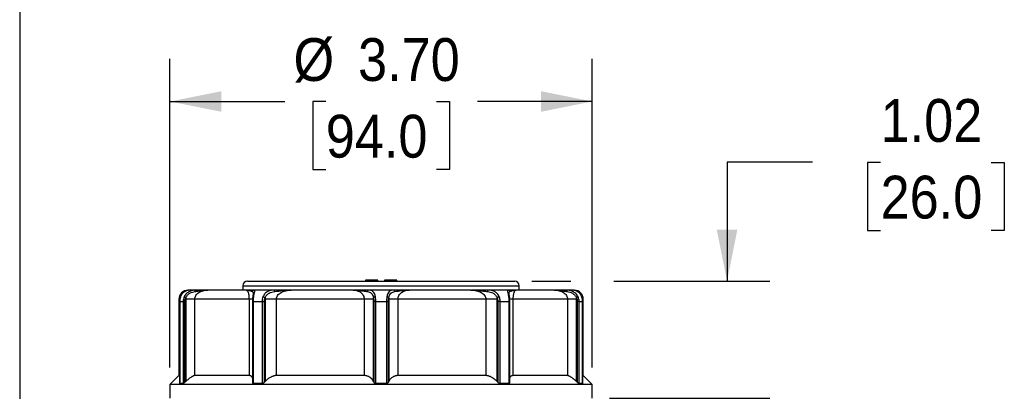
# Model space of a CAD drawing. Header units: inches. Extents: x 0 to 33, y 0 to 25.5.
# Tile 11 of 22: x 0 to 8.6, y 17.1 to 20.3. Entities that reach past the tile are written whole.
import ezdxf

# ---------------------------------------------------------------- set-up
doc = ezdxf.new("R2010")
doc.units = ezdxf.units.IN
doc.header["$LTSCALE"] = 3
doc.header["$MEASUREMENT"] = 0
doc.linetypes.add('SLD-Solid', pattern=[0])
doc.layers.add('DIMENSIONS', color=140, linetype='SLD-Solid', lineweight=25)
doc.layers.add('SLD-DEFPOINTS', color=7, linetype='Continuous')
doc.styles.add('SLDTEXTSTYLE0', font='GOTHIC.TTF', dxfattribs={"width": 0.913})
doc.dimstyles.new('SLDDIMSTYLE1', dxfattribs={"dimtxt": 0.375, "dimasz": 0.45, "dimexe": 0, "dimexo": 0.0625, "dimgap": 0.09375, "dimtad": 0, "dimtih": 1, "dimtoh": 1, "dimrnd": 1e-09, "dimzin": 4, "dimdsep": 46, "dimtxsty": 'SLDTEXTSTYLE0', "dimsah": 1, "dimcen": 0.09, "dimadec": 0, "dimazin": 1, "dimtfac": 1, "dimtofl": 0, "dimtmove": 0, "dimatfit": 3, "dimfxl": 0, "dimfrac": 2, "dimtolj": 1, "dimtzin": 12, "dimarcsym": 0})
doc.dimstyles.new('SLDDIMSTYLE2', dxfattribs={"dimtxt": 0.375, "dimasz": 0.45, "dimexe": 0, "dimexo": 0.0625, "dimgap": 0.09375, "dimtad": 0, "dimtih": 1, "dimtoh": 1, "dimrnd": 1e-09, "dimzin": 12, "dimdsep": 46, "dimtxsty": 'SLDTEXTSTYLE0', "dimsah": 1, "dimcen": 0.09, "dimadec": 0, "dimazin": 3, "dimtfac": 1, "dimtmove": 0, "dimatfit": 0, "dimfxl": 0, "dimfrac": 2, "dimtolj": 1, "dimtzin": 12, "dimarcsym": 0})

# ---------------------------------------------------------------- blocks, each defined once
blk = doc.blocks.new('Block2')
at = {"color": 7, "linetype": 'SLD-Solid', "lineweight": 18}
blk.add_line((0.0003, 0.0003), (0.0003, 25.5003), dxfattribs=at)
blk = doc.blocks.new('_D_1')
at = {"layer": 'DIMENSIONS'}
for p, q in [((1.317, 17.2698), (1.317, 19.9743)), ((5.0178, 17.2698), (5.0178, 19.9743)), ((1.317, 19.5993), (2.3237, 19.5993)), ((2.6825, 19.5993), (2.5682, 19.5993)), ((2.5682, 19.5993), (2.5682, 19.004)), ((3.6523, 19.5993), (3.7665, 19.5993)), ((3.7665, 19.5993), (3.7665, 19.004)), ((5.0178, 19.5993), (4.0111, 19.5993)), ((2.5682, 19.004), (2.6825, 19.004)), ((3.7665, 19.004), (3.6523, 19.004))]:
    blk.add_line(p, q, dxfattribs=at)
for points in [[(1.317, 19.5993), (1.767, 19.5093), (1.767, 19.6893)], [(5.0178, 19.5993), (4.5678, 19.6893), (4.5678, 19.5093)]]:
    blk.add_solid(points, dxfattribs=at)
at = {"layer": 'DIMENSIONS', "char_height": 0.375, "attachment_point": 1, "style": 'SLDTEXTSTYLE0'}
for s, insert in [('%%c', (2.3997, 20.1545)), ('3.70', (2.9653, 20.1545)), ('94.0', (2.6825, 19.483))]:
    blk.add_mtext(s, dxfattribs=dict(at, insert=insert))
blk = doc.blocks.new('_D_2')
at = {"layer": 'DIMENSIONS'}
for p, q in [((6.9489, 19.0685), (6.1989, 19.0685)), ((6.1989, 19.0685), (6.1989, 18.0254)), ((7.5442, 19.0656), (7.4299, 19.0656)), ((7.4299, 19.0656), (7.4299, 18.4703)), ((8.5139, 19.0656), (8.6282, 19.0656)), ((8.6282, 19.0656), (8.6282, 18.4703)), ((7.4299, 18.4703), (7.5442, 18.4703)), ((8.6282, 18.4703), (8.5139, 18.4703)), ((4.4887, 18.0254), (4.8303, 18.0254)), ((5.2053, 18.0254), (6.5739, 18.0254)), ((5.1678, 17.0017), (6.5739, 17.0017)), ((6.1989, 17.0017), (6.1989, 16.1017))]:
    blk.add_line(p, q, dxfattribs=at)
for points in [[(6.1989, 18.0254), (6.2889, 18.4754), (6.1089, 18.4754)], [(6.1989, 17.0017), (6.1089, 16.5517), (6.2889, 16.5517)]]:
    blk.add_solid(points, dxfattribs=at)
at = {"layer": 'DIMENSIONS', "char_height": 0.375, "attachment_point": 1, "style": 'SLDTEXTSTYLE0'}
for s, insert in [('1.02', (7.5442, 19.6208)), ('26.0', (7.5442, 18.9493))]:
    blk.add_mtext(s, dxfattribs=dict(at, insert=insert))

msp = doc.modelspace()

# ---------------------------------------------------------------- linework, layer by layer
at = {"color": 7, "linetype": 'SLD-Solid'}
msp.add_line((0.0003, 25.5003), (0.0003, 0.0003), dxfattribs=at)
for p, q in [((3.0296, 18.0332), (3.0296, 18.0254)), ((3.1379, 18.0332), (3.0296, 18.0332)), ((3.1379, 18.0254), (3.1379, 18.0332)), ((3.1969, 18.0332), (3.1969, 18.0254)), ((3.3052, 18.0332), (3.1969, 18.0332)), ((3.3052, 18.0254), (3.3052, 18.0332)), ((1.4797, 17.9466), (1.4745, 17.9466)), ((1.548, 17.9466), (1.4797, 17.9466)), ((1.9851, 17.9466), (1.6497, 17.9466)), ((1.9568, 17.986), (1.9568, 17.9466)), ((1.9568, 17.986), (3.1674, 17.986)), ((1.9851, 17.9466), (1.9907, 17.9433)), ((1.9973, 17.9466), (1.99, 17.9453)), ((1.9961, 18.0254), (3.1674, 18.0254)), ((2.2348, 17.9466), (2.0561, 17.9466)), ((2.9231, 17.9466), (2.3804, 17.9466)), ((3.2778, 17.9466), (3.0569, 17.9466)), ((3.1674, 18.0254), (4.3387, 18.0254)), ((3.1674, 17.986), (4.378, 17.986)), ((3.9544, 17.9466), (3.4117, 17.9466)), ((4.2787, 17.9466), (4.1, 17.9466)), ((4.6851, 17.9466), (4.3497, 17.9466)), ((4.378, 17.9466), (4.378, 17.986)), ((4.8551, 17.9466), (4.7868, 17.9466)), ((4.8603, 17.9466), (4.8551, 17.9466)), ((1.3957, 17.8679), (1.3957, 17.1986)), ((1.4082, 17.8679), (1.3957, 17.8679)), ((1.4554, 17.8679), (1.4554, 17.1471)), ((2.0097, 17.8679), (1.5342, 17.8679)), ((1.5342, 17.1986), (1.5342, 17.8679)), ((2.0097, 17.8679), (2.0097, 17.1986)), ((2.1509, 17.8679), (2.1509, 17.1471)), ((3.0191, 17.8679), (2.2496, 17.8679)), ((2.2496, 17.1986), (2.2496, 17.8679)), ((3.0191, 17.8679), (3.0191, 17.1986)), ((3.1001, 17.1471), (3.1001, 17.8679)), ((3.2347, 17.8679), (3.2347, 17.1471)), ((3.3157, 17.1986), (3.3157, 17.8679)), ((4.0851, 17.8679), (3.3157, 17.8679)), ((4.0851, 17.8679), (4.0851, 17.1986)), ((4.1838, 17.1471), (4.1838, 17.8679)), ((4.29, 17.9082), (4.2894, 17.9142)), ((4.325, 17.1986), (4.325, 17.8679)), ((4.8006, 17.8679), (4.325, 17.8679)), ((4.8006, 17.8679), (4.8006, 17.1986)), ((4.8793, 17.1471), (4.8793, 17.8679)), ((4.939, 17.8679), (4.9284, 17.8679)), ((4.939, 17.1986), (4.939, 17.8679)), ((1.4022, 17.8482), (1.4022, 17.1296)), ((1.403, 17.8482), (1.432, 17.8482)), ((1.403, 17.1297), (1.403, 17.8482)), ((1.432, 17.8482), (1.432, 17.1297)), ((1.4481, 17.1405), (1.4481, 17.8482)), ((2.0403, 17.8482), (2.0403, 17.1374)), ((2.048, 17.8482), (2.1238, 17.8482)), ((2.048, 17.1297), (2.048, 17.8482)), ((2.1238, 17.8482), (2.1238, 17.1297)), ((2.1445, 17.1405), (2.1445, 17.8482)), ((3.1032, 17.8482), (3.1032, 17.1405)), ((3.1205, 17.1297), (3.1205, 17.8482)), ((3.1205, 17.8482), (3.2142, 17.8482)), ((3.2142, 17.8482), (3.2142, 17.1297)), ((3.2316, 17.1405), (3.2316, 17.8482)), ((4.1903, 17.8482), (4.1903, 17.1405)), ((4.211, 17.8482), (4.2868, 17.8482)), ((4.211, 17.1297), (4.211, 17.8482)), ((4.2868, 17.8482), (4.2868, 17.1297)), ((4.2945, 17.1374), (4.2945, 17.8482)), ((4.8867, 17.8482), (4.8867, 17.1405)), ((4.9028, 17.8482), (4.9318, 17.8482)), ((4.9028, 17.1297), (4.9028, 17.8482)), ((4.9318, 17.8482), (4.9318, 17.1297)), ((4.9326, 17.1296), (4.9326, 17.8482)), ((1.3957, 17.1986), (1.317, 17.1198)), ((1.4022, 17.1986), (1.3957, 17.1986)), ((2.0097, 17.1986), (1.5342, 17.1986)), ((3.0191, 17.1986), (2.2496, 17.1986)), ((4.0851, 17.1986), (3.3157, 17.1986)), ((4.8006, 17.1986), (4.325, 17.1986)), ((4.939, 17.1986), (4.9326, 17.1986)), ((5.0178, 17.1198), (4.939, 17.1986)), ((1.317, 17.1198), (1.317, 17.0017)), ((5.0178, 17.1198), (1.317, 17.1198)), ((1.432, 17.1297), (1.403, 17.1297)), ((2.1238, 17.1297), (2.048, 17.1297)), ((3.2142, 17.1297), (3.1205, 17.1297)), ((4.2868, 17.1297), (4.211, 17.1297)), ((4.9318, 17.1297), (4.9028, 17.1297)), ((5.0178, 17.0017), (5.0178, 17.1198))]:
    msp.add_line(p, q)
for centre, radius, start, end in [((1.4745, 17.8679), 0.0787, 90, 180), ((1.9961, 17.986), 0.0394, 90, 180), ((4.3387, 17.986), 0.0394, 0, 90), ((4.8603, 17.8679), 0.0787, 0, 90)]:
    msp.add_arc(centre, radius, start, end)
for points, knots in [([(1.4105, 17.889), (1.4145, 17.8995), (1.4201, 17.9089), (1.4325, 17.9246), (1.4394, 17.9307), (1.4595, 17.9442), (1.4717, 17.9466), (1.4797, 17.9466)], [0, 0, 0, 0, 0.25, 0.25, 0.5, 0.5, 1, 1, 1, 1]), ([(1.548, 17.9466), (1.5306, 17.9466), (1.5099, 17.9442), (1.4802, 17.9306), (1.4706, 17.9245), (1.4538, 17.9089), (1.4466, 17.8995), (1.4415, 17.889)], [0, 0, 0, 0, 0.5, 0.5, 0.75, 0.75, 1, 1, 1, 1]), ([(1.5342, 17.8679), (1.5342, 17.879), (1.5377, 17.8902), (1.5503, 17.9102), (1.5594, 17.9189), (1.5921, 17.9398), (1.6205, 17.9466), (1.6497, 17.9466)], [0, 0, 0, 0, 0.25, 0.25, 0.5, 0.5, 1, 1, 1, 1]), ([(1.5372, 17.9346), (1.5467, 17.9361), (1.556, 17.9376), (1.5747, 17.9406), (1.584, 17.942), (1.6121, 17.9454), (1.6309, 17.9466), (1.6497, 17.9466)], [0, 0, 0, 0, 0.25, 0.25, 0.5, 0.5, 1, 1, 1, 1]), ([(1.5372, 17.9346), (1.5381, 17.9381), (1.5396, 17.9412), (1.5434, 17.9455), (1.5457, 17.9466), (1.548, 17.9466)], [0, 0, 0, 0, 0.5, 0.5, 1, 1, 1, 1]), ([(1.6457, 17.9466), (1.6296, 17.9466), (1.5999, 17.9466), (1.5643, 17.9466), (1.548, 17.9466)], [0, 0, 0, 0, 0.54134, 1, 1, 1, 1]), ([(1.9851, 17.9466), (1.9949, 17.9466), (2.005, 17.9454), (2.0239, 17.9409), (2.0328, 17.9375), (2.0389, 17.9346)], [0, 0, 0, 0, 0.5, 0.5, 1, 1, 1, 1]), ([(2.0561, 17.9466), (2.0482, 17.9466), (2.0366, 17.9466), (2.0116, 17.9466), (1.9982, 17.9466), (1.9851, 17.9466)], [0, 0, 0, 0, 0.5, 0.5, 1, 1, 1, 1]), ([(2.0561, 17.9466), (2.0525, 17.9466), (2.0488, 17.9455), (2.0428, 17.9412), (2.0403, 17.9381), (2.0389, 17.9346)], [0, 0, 0, 0, 0.5, 0.5, 1, 1, 1, 1]), ([(2.0506, 17.889), (2.0519, 17.8995), (2.0537, 17.9089), (2.057, 17.9246), (2.0586, 17.9307), (2.0614, 17.9442), (2.0606, 17.9466), (2.0561, 17.9466)], [0, 0, 0, 0, 0.25, 0.25, 0.5, 0.5, 1, 1, 1, 1]), ([(2.2348, 17.9466), (2.2146, 17.9466), (2.1934, 17.9442), (2.1655, 17.9306), (2.1568, 17.9245), (2.1421, 17.9089), (2.136, 17.8995), (2.1317, 17.889)], [0, 0, 0, 0, 0.5, 0.5, 0.75, 0.75, 1, 1, 1, 1]), ([(2.2346, 17.9346), (2.2346, 17.9381), (2.2346, 17.9412), (2.2347, 17.9455), (2.2348, 17.9466), (2.2348, 17.9466)], [0, 0, 0, 0, 0.5, 0.5, 1, 1, 1, 1]), ([(2.2346, 17.9346), (2.2574, 17.9375), (2.2814, 17.9409), (2.3306, 17.9454), (2.3555, 17.9466), (2.3804, 17.9466)], [0, 0, 0, 0, 0.5, 0.5, 1, 1, 1, 1]), ([(2.3804, 17.9466), (2.3564, 17.9466), (2.3326, 17.9466), (2.2841, 17.9466), (2.2595, 17.9466), (2.2348, 17.9466)], [0, 0, 0, 0, 0.5, 0.5, 1, 1, 1, 1]), ([(2.2496, 17.8679), (2.2496, 17.879), (2.2536, 17.8902), (2.2677, 17.9102), (2.278, 17.9189), (2.3148, 17.9398), (2.3471, 17.9466), (2.3804, 17.9466)], [0, 0, 0, 0, 0.25, 0.25, 0.5, 0.5, 1, 1, 1, 1]), ([(2.9231, 17.9466), (2.9355, 17.9466), (2.9476, 17.9449), (2.9701, 17.9381), (2.9806, 17.9329), (2.9986, 17.919), (3.006, 17.9102), (3.0138, 17.8953), (3.0158, 17.89), (3.0184, 17.8791), (3.0191, 17.8735), (3.0191, 17.8679)], [0, 0, 0, 0, 0.25, 0.25, 0.5, 0.5, 0.75, 0.75, 0.875, 0.875, 1, 1, 1, 1]), ([(2.9231, 17.9466), (2.9446, 17.9466), (2.9662, 17.9454), (2.9978, 17.942), (3.0081, 17.9406), (3.028, 17.9376), (3.0375, 17.9361), (3.0465, 17.9346)], [0, 0, 0, 0, 0.5, 0.5, 0.75, 0.75, 1, 1, 1, 1]), ([(3.0569, 17.9466), (3.0328, 17.9466), (2.9912, 17.9466), (2.9465, 17.9466), (2.9277, 17.9466)], [0, 0, 0, 0, 0.579214, 1, 1, 1, 1]), ([(3.0569, 17.9466), (3.0547, 17.9466), (3.0525, 17.9455), (3.0488, 17.9412), (3.0473, 17.9381), (3.0465, 17.9346)], [0, 0, 0, 0, 0.5, 0.5, 1, 1, 1, 1]), ([(3.1172, 17.889), (3.1154, 17.8995), (3.1127, 17.9089), (3.1057, 17.9246), (3.1013, 17.9307), (3.0857, 17.9442), (3.0722, 17.9466), (3.0569, 17.9466)], [0, 0, 0, 0, 0.25, 0.25, 0.5, 0.5, 1, 1, 1, 1]), ([(3.2778, 17.9466), (3.2626, 17.9466), (3.249, 17.9442), (3.2335, 17.9306), (3.2291, 17.9245), (3.222, 17.9089), (3.2194, 17.8995), (3.2176, 17.889)], [0, 0, 0, 0, 0.5, 0.5, 0.75, 0.75, 1, 1, 1, 1]), ([(3.2883, 17.9346), (3.2875, 17.9381), (3.286, 17.9412), (3.2823, 17.9455), (3.2801, 17.9466), (3.2778, 17.9466)], [0, 0, 0, 0, 0.5, 0.5, 1, 1, 1, 1]), ([(3.4117, 17.9466), (3.3888, 17.9466), (3.3658, 17.9466), (3.3204, 17.9466), (3.298, 17.9466), (3.2778, 17.9466)], [0, 0, 0, 0, 0.5, 0.5, 1, 1, 1, 1]), ([(3.2883, 17.9346), (3.3062, 17.9375), (3.3265, 17.9409), (3.3686, 17.9454), (3.3902, 17.9466), (3.4117, 17.9466)], [0, 0, 0, 0, 0.5, 0.5, 1, 1, 1, 1]), ([(3.3157, 17.8679), (3.3157, 17.879), (3.3185, 17.8902), (3.3287, 17.9102), (3.3362, 17.9189), (3.3631, 17.9397), (3.3869, 17.9466), (3.4117, 17.9466)], [0, 0, 0, 0, 0.25, 0.25, 0.5, 0.5, 1, 1, 1, 1]), ([(3.9544, 17.9466), (3.9711, 17.9466), (3.9874, 17.9449), (4.018, 17.9381), (4.0323, 17.9329), (4.0568, 17.919), (4.0671, 17.9102), (4.0777, 17.8953), (4.0805, 17.89), (4.0842, 17.8791), (4.0851, 17.8735), (4.0851, 17.8679)], [0, 0, 0, 0, 0.25, 0.25, 0.5, 0.5, 0.75, 0.75, 0.875, 0.875, 1, 1, 1, 1]), ([(3.9544, 17.9466), (3.9793, 17.9466), (4.0043, 17.9454), (4.0411, 17.942), (4.0533, 17.9406), (4.0772, 17.9376), (4.0888, 17.9361), (4.1002, 17.9346)], [0, 0, 0, 0, 0.5, 0.5, 0.75, 0.75, 1, 1, 1, 1]), ([(4.1, 17.9466), (4.0724, 17.9466), (4.025, 17.9466), (3.9789, 17.9466), (3.9597, 17.9466)], [0, 0, 0, 0, 0.5811165, 1, 1, 1, 1]), ([(4.203, 17.889), (4.1987, 17.8995), (4.1926, 17.9089), (4.1779, 17.9246), (4.1692, 17.9307), (4.1412, 17.9442), (4.1202, 17.9466), (4.1, 17.9466)], [0, 0, 0, 0, 0.25, 0.25, 0.5, 0.5, 1, 1, 1, 1]), ([(4.1, 17.9466), (4.1, 17.9466), (4.1001, 17.9455), (4.1001, 17.9412), (4.1002, 17.9381), (4.1002, 17.9346)], [0, 0, 0, 0, 0.5, 0.5, 1, 1, 1, 1]), ([(4.2787, 17.9466), (4.2742, 17.9466), (4.2734, 17.9442), (4.2763, 17.9306), (4.2778, 17.9245), (4.2811, 17.9089), (4.2829, 17.8995), (4.2842, 17.889)], [0, 0, 0, 0, 0.5, 0.5, 0.75, 0.75, 1, 1, 1, 1]), ([(4.2959, 17.9346), (4.2944, 17.9381), (4.292, 17.9412), (4.2859, 17.9455), (4.2823, 17.9466), (4.2787, 17.9466)], [0, 0, 0, 0, 0.5, 0.5, 1, 1, 1, 1]), ([(4.3497, 17.9466), (4.3366, 17.9466), (4.3232, 17.9466), (4.2982, 17.9466), (4.2866, 17.9466), (4.2787, 17.9466)], [0, 0, 0, 0, 0.5, 0.5, 1, 1, 1, 1]), ([(4.2959, 17.9346), (4.2989, 17.9361), (4.3027, 17.9376), (4.311, 17.9406), (4.3156, 17.942), (4.3298, 17.9454), (4.3399, 17.9466), (4.3497, 17.9466)], [0, 0, 0, 0, 0.25, 0.25, 0.5, 0.5, 1, 1, 1, 1]), ([(4.325, 17.8679), (4.325, 17.879), (4.3257, 17.8902), (4.3282, 17.9102), (4.33, 17.9189), (4.3368, 17.9397), (4.343, 17.9466), (4.3497, 17.9466)], [0, 0, 0, 0, 0.25, 0.25, 0.5, 0.5, 1, 1, 1, 1]), ([(4.6851, 17.9466), (4.7143, 17.9466), (4.7427, 17.9398), (4.7754, 17.9189), (4.7845, 17.9102), (4.7971, 17.8902), (4.8006, 17.879), (4.8006, 17.8679)], [0, 0, 0, 0, 0.5, 0.5, 0.75, 0.75, 1, 1, 1, 1]), ([(4.6851, 17.9466), (4.7039, 17.9466), (4.7227, 17.9454), (4.7508, 17.942), (4.7601, 17.9406), (4.7788, 17.9376), (4.7881, 17.9361), (4.7976, 17.9346)], [0, 0, 0, 0, 0.5, 0.5, 0.75, 0.75, 1, 1, 1, 1]), ([(4.7868, 17.9466), (4.7663, 17.9466), (4.7313, 17.9466), (4.7014, 17.9466), (4.689, 17.9466)], [0, 0, 0, 0, 0.583802, 1, 1, 1, 1]), ([(4.7868, 17.9466), (4.7891, 17.9466), (4.7914, 17.9455), (4.7952, 17.9412), (4.7967, 17.9381), (4.7976, 17.9346)], [0, 0, 0, 0, 0.5, 0.5, 1, 1, 1, 1]), ([(4.8933, 17.889), (4.8881, 17.8995), (4.8809, 17.9089), (4.8641, 17.9246), (4.8545, 17.9307), (4.8248, 17.9442), (4.8042, 17.9466), (4.7868, 17.9466)], [0, 0, 0, 0, 0.25, 0.25, 0.5, 0.5, 1, 1, 1, 1]), ([(4.8551, 17.9466), (4.8631, 17.9466), (4.8756, 17.9441), (4.8954, 17.9306), (4.9022, 17.9244), (4.9147, 17.9088), (4.9203, 17.8995), (4.9243, 17.889)], [0, 0, 0, 0, 0.5, 0.5, 0.75, 0.75, 1, 1, 1, 1]), ([(1.4091, 17.8868), (1.4072, 17.8806), (1.4033, 17.8682), (1.4027, 17.8549), (1.4024, 17.8482)], [0, 0, 0, 0, 0.499917, 1, 1, 1, 1]), ([(1.4105, 17.889), (1.4099, 17.8886), (1.409, 17.888), (1.4092, 17.887), (1.4093, 17.8867)], [0, 0, 0, 0, 0.688309, 1, 1, 1, 1]), ([(1.4415, 17.889), (1.4424, 17.8883), (1.4443, 17.8871), (1.4494, 17.8842), (1.4526, 17.8825), (1.456, 17.8808)], [0, 0, 0, 0, 0.5, 0.5, 1, 1, 1, 1]), ([(1.5342, 17.8679), (1.5275, 17.8679), (1.5166, 17.8679), (1.4891, 17.8679), (1.4725, 17.8679), (1.4554, 17.8679)], [0, 0, 0, 0, 0.5, 0.5, 1, 1, 1, 1]), ([(1.456, 17.8808), (1.4596, 17.8893), (1.4648, 17.897), (1.4771, 17.9101), (1.4842, 17.9155), (1.5066, 17.9284), (1.5227, 17.9324), (1.5372, 17.9346)], [0, 0, 0, 0, 0.25, 0.25, 0.5, 0.5, 1, 1, 1, 1]), ([(1.9907, 17.9433), (1.9922, 17.9427), (1.9964, 17.941), (2.0016, 17.9299), (2.0056, 17.9146), (2.0079, 17.9002), (2.0094, 17.8844), (2.0096, 17.8733), (2.0097, 17.8679)], [0, 0, 0, 0, 0.174081, 0.466717, 0.622506, 0.760473, 0.884455, 1, 1, 1, 1]), ([(2.0432, 17.8679), (2.0434, 17.8679), (2.0443, 17.8679), (2.0391, 17.8679), (2.0281, 17.8679), (2.0159, 17.8679), (2.0097, 17.8679)], [0, 0, 0, 0, 0.0821681, 0.3881121, 0.694056, 1, 1, 1, 1]), ([(2.0389, 17.9346), (2.0409, 17.9332), (2.0448, 17.9304), (2.0461, 17.9223), (2.0452, 17.9126), (2.0448, 17.9085)], [0, 0, 0, 0, 0.367602, 0.737254, 1, 1, 1, 1]), ([(2.0423, 17.8842), (2.0418, 17.8784), (2.0408, 17.8669), (2.0407, 17.8544), (2.0406, 17.8482)], [0, 0, 0, 0, 0.5000735, 1, 1, 1, 1]), ([(2.0454, 17.9142), (2.045, 17.9105), (2.0442, 17.903), (2.043, 17.8906), (2.0423, 17.8842)], [0, 0, 0, 0, 0.482846, 1, 1, 1, 1]), ([(2.0506, 17.889), (2.0491, 17.8886), (2.0462, 17.8877), (2.0434, 17.886), (2.0428, 17.8847), (2.0425, 17.8842)], [0, 0, 0, 0, 0.37828, 0.7562141, 1, 1, 1, 1]), ([(2.1317, 17.889), (2.1346, 17.8883), (2.1381, 17.8871), (2.145, 17.8842), (2.1485, 17.8825), (2.1514, 17.8808)], [0, 0, 0, 0, 0.5, 0.5, 1, 1, 1, 1]), ([(2.2496, 17.8679), (2.2349, 17.8679), (2.2178, 17.8679), (2.1833, 17.8679), (2.166, 17.8679), (2.1509, 17.8679)], [0, 0, 0, 0, 0.5, 0.5, 1, 1, 1, 1]), ([(2.1514, 17.8808), (2.1546, 17.8893), (2.1593, 17.897), (2.1707, 17.9101), (2.1775, 17.9155), (2.1998, 17.9284), (2.2172, 17.9324), (2.2346, 17.9346)], [0, 0, 0, 0, 0.25, 0.25, 0.5, 0.5, 1, 1, 1, 1]), ([(3.1001, 17.8679), (3.0928, 17.8679), (3.0813, 17.8679), (3.0531, 17.8679), (3.0363, 17.8679), (3.0191, 17.8679)], [0, 0, 0, 0, 0.5, 0.5, 1, 1, 1, 1]), ([(3.0465, 17.9346), (3.0601, 17.9324), (3.0721, 17.9284), (3.0858, 17.9156), (3.0897, 17.9102), (3.096, 17.897), (3.0983, 17.8893), (3.0999, 17.8808)], [0, 0, 0, 0, 0.5, 0.5, 0.75, 0.75, 1, 1, 1, 1]), ([(3.1172, 17.889), (3.1135, 17.8883), (3.1098, 17.8871), (3.1037, 17.8842), (3.1013, 17.8825), (3.0999, 17.8808)], [0, 0, 0, 0, 0.5, 0.5, 1, 1, 1, 1]), ([(3.2176, 17.889), (3.2213, 17.8883), (3.2249, 17.8871), (3.2311, 17.8842), (3.2335, 17.8825), (3.2349, 17.8808)], [0, 0, 0, 0, 0.5, 0.5, 1, 1, 1, 1]), ([(3.3157, 17.8679), (3.2985, 17.8679), (3.2817, 17.8679), (3.2534, 17.8679), (3.242, 17.8679), (3.2347, 17.8679)], [0, 0, 0, 0, 0.5, 0.5, 1, 1, 1, 1]), ([(3.2349, 17.8808), (3.2365, 17.8893), (3.2388, 17.897), (3.245, 17.9101), (3.2489, 17.9155), (3.2626, 17.9284), (3.2747, 17.9324), (3.2883, 17.9346)], [0, 0, 0, 0, 0.25, 0.25, 0.5, 0.5, 1, 1, 1, 1]), ([(4.1838, 17.8679), (4.1688, 17.8679), (4.1515, 17.8679), (4.117, 17.8679), (4.0999, 17.8679), (4.0851, 17.8679)], [0, 0, 0, 0, 0.5, 0.5, 1, 1, 1, 1]), ([(4.1002, 17.9346), (4.1176, 17.9324), (4.1349, 17.9284), (4.1572, 17.9156), (4.164, 17.9102), (4.1755, 17.897), (4.1801, 17.8893), (4.1834, 17.8808)], [0, 0, 0, 0, 0.5, 0.5, 0.75, 0.75, 1, 1, 1, 1]), ([(4.203, 17.889), (4.2002, 17.8883), (4.1967, 17.8871), (4.1898, 17.8842), (4.1863, 17.8825), (4.1834, 17.8808)], [0, 0, 0, 0, 0.5, 0.5, 1, 1, 1, 1]), ([(4.2842, 17.889), (4.2874, 17.8883), (4.2899, 17.8871), (4.2928, 17.8842), (4.2933, 17.8825), (4.2926, 17.8808)], [0, 0, 0, 0, 0.5, 0.5, 1, 1, 1, 1]), ([(4.29, 17.9085), (4.2895, 17.9128), (4.2887, 17.9189), (4.2894, 17.9219), (4.2896, 17.9228)], [0, 0, 0, 0, 0.702066, 1, 1, 1, 1]), ([(4.2925, 17.8842), (4.2918, 17.8906), (4.2906, 17.903), (4.2898, 17.9105), (4.2894, 17.9142)], [0, 0, 0, 0, 0.517137, 1, 1, 1, 1]), ([(4.325, 17.8679), (4.312, 17.8679), (4.302, 17.8679), (4.2907, 17.8679), (4.2895, 17.8679), (4.2927, 17.8679)], [0, 0, 0, 0, 0.5, 0.5, 1, 1, 1, 1]), ([(4.2896, 17.9228), (4.2898, 17.9253), (4.2903, 17.9314), (4.2938, 17.9334), (4.2959, 17.9346)], [0, 0, 0, 0, 0.413067, 1, 1, 1, 1]), ([(4.2942, 17.8482), (4.2941, 17.8544), (4.2939, 17.8669), (4.2929, 17.8784), (4.2924, 17.8842)], [0, 0, 0, 0, 0.4999265, 1, 1, 1, 1]), ([(4.7976, 17.9346), (4.8121, 17.9324), (4.8281, 17.9284), (4.8505, 17.9156), (4.8576, 17.9102), (4.87, 17.897), (4.8751, 17.8893), (4.8788, 17.8808)], [0, 0, 0, 0, 0.5, 0.5, 0.75, 0.75, 1, 1, 1, 1]), ([(4.8793, 17.8679), (4.8622, 17.8679), (4.8457, 17.8679), (4.8182, 17.8679), (4.8073, 17.8679), (4.8006, 17.8679)], [0, 0, 0, 0, 0.5, 0.5, 1, 1, 1, 1]), ([(4.8933, 17.889), (4.8923, 17.8883), (4.8905, 17.8871), (4.8853, 17.8842), (4.8821, 17.8825), (4.8788, 17.8808)], [0, 0, 0, 0, 0.5, 0.5, 1, 1, 1, 1]), ([(4.9243, 17.889), (4.9249, 17.8886), (4.9258, 17.888), (4.9256, 17.887), (4.9255, 17.8867)], [0, 0, 0, 0, 0.688059, 1, 1, 1, 1]), ([(4.9324, 17.8482), (4.9321, 17.8549), (4.9315, 17.8682), (4.9276, 17.8806), (4.9257, 17.8868)], [0, 0, 0, 0, 0.500083, 1, 1, 1, 1]), ([(1.403, 17.8482), (1.4025, 17.8482), (1.402, 17.8482), (1.4022, 17.8482), (1.4022, 17.8482)], [0, 0, 0, 0, 0.960551, 1, 1, 1, 1]), ([(1.432, 17.8482), (1.4332, 17.8482), (1.4354, 17.8482), (1.441, 17.8482), (1.4445, 17.8482), (1.4481, 17.8482)], [0, 0, 0, 0, 0.5, 0.5, 1, 1, 1, 1]), ([(2.048, 17.8482), (2.0451, 17.8482), (2.0429, 17.8482), (2.0403, 17.8482), (2.0399, 17.8482), (2.0406, 17.8482)], [0, 0, 0, 0, 0.5, 0.5, 1, 1, 1, 1]), ([(2.1238, 17.8482), (2.1268, 17.8482), (2.1304, 17.8482), (2.1376, 17.8482), (2.1413, 17.8482), (2.1445, 17.8482)], [0, 0, 0, 0, 0.5, 0.5, 1, 1, 1, 1]), ([(3.1205, 17.8482), (3.1169, 17.8482), (3.1133, 17.8482), (3.1072, 17.8482), (3.1047, 17.8482), (3.1032, 17.8482)], [0, 0, 0, 0, 0.5, 0.5, 1, 1, 1, 1]), ([(3.2142, 17.8482), (3.2179, 17.8482), (3.2215, 17.8482), (3.2276, 17.8482), (3.23, 17.8482), (3.2316, 17.8482)], [0, 0, 0, 0, 0.5, 0.5, 1, 1, 1, 1]), ([(4.211, 17.8482), (4.208, 17.8482), (4.2044, 17.8482), (4.1971, 17.8482), (4.1935, 17.8482), (4.1903, 17.8482)], [0, 0, 0, 0, 0.5, 0.5, 1, 1, 1, 1]), ([(4.2868, 17.8482), (4.2881, 17.8482), (4.2908, 17.8482), (4.2933, 17.8482), (4.2938, 17.8482), (4.294, 17.8482)], [0, 0, 0, 0, 0.374526, 0.749053, 1, 1, 1, 1]), ([(4.294, 17.8482), (4.2942, 17.8482), (4.2948, 17.8482), (4.2944, 17.8482), (4.2941, 17.8482)], [0, 0, 0, 0, 0.248099, 1, 1, 1, 1]), ([(4.9028, 17.8482), (4.9016, 17.8482), (4.8994, 17.8482), (4.8937, 17.8482), (4.8903, 17.8482), (4.8867, 17.8482)], [0, 0, 0, 0, 0.5, 0.5, 1, 1, 1, 1]), ([(4.9318, 17.8482), (4.9322, 17.8482), (4.9329, 17.8482), (4.9324, 17.8482), (4.9322, 17.8482)], [0, 0, 0, 0, 0.6667973, 1, 1, 1, 1]), ([(1.5342, 17.1986), (1.5335, 17.1986), (1.5323, 17.1985), (1.5301, 17.1981), (1.5277, 17.1975), (1.5251, 17.1967), (1.5223, 17.1956), (1.5175, 17.1934), (1.5099, 17.1893), (1.4997, 17.1826), (1.489, 17.175), (1.4783, 17.1666), (1.467, 17.1573), (1.4594, 17.1505), (1.4554, 17.1471)], [0, 0, 0, 0, 0.040415, 0.080849, 0.121518, 0.162637, 0.204412, 0.247042, 0.36977, 0.500367, 0.618089, 0.739499, 0.866302, 1, 1, 1, 1]), ([(2.0403, 17.1802), (2.0401, 17.1809), (2.0387, 17.1871), (2.0315, 17.1932), (2.0204, 17.1979), (2.0132, 17.1984), (2.0097, 17.1986)], [0, 0, 0, 0, 0.0571, 0.533984, 0.770767, 1, 1, 1, 1]), ([(2.2496, 17.1986), (2.2483, 17.1986), (2.2455, 17.1985), (2.2413, 17.1981), (2.2369, 17.1975), (2.2325, 17.1967), (2.2279, 17.1956), (2.2203, 17.1934), (2.2095, 17.1893), (2.1965, 17.1826), (2.1841, 17.175), (2.1726, 17.1666), (2.1613, 17.1573), (2.1545, 17.1505), (2.1509, 17.1471)], [0, 0, 0, 0, 0.040415, 0.080849, 0.121518, 0.162637, 0.204412, 0.247042, 0.36977, 0.500367, 0.618089, 0.739499, 0.866302, 1, 1, 1, 1]), ([(3.1001, 17.1471), (3.0992, 17.1488), (3.0975, 17.1523), (3.0945, 17.1574), (3.0912, 17.1621), (3.0877, 17.1667), (3.0839, 17.1709), (3.0798, 17.175), (3.0755, 17.1787), (3.0689, 17.1837), (3.0598, 17.1893), (3.0485, 17.194), (3.038, 17.1968), (3.0287, 17.1983), (3.0223, 17.1985), (3.0191, 17.1986)], [0, 0, 0, 0, 0.067804, 0.133717, 0.197907, 0.260554, 0.321855, 0.382014, 0.441253, 0.499799, 0.63036, 0.753113, 0.837457, 0.919192, 1, 1, 1, 1]), ([(3.3157, 17.1986), (3.3141, 17.1986), (3.3109, 17.1985), (3.3062, 17.1981), (3.3015, 17.1975), (3.2969, 17.1967), (3.2923, 17.1956), (3.2849, 17.1934), (3.275, 17.1893), (3.2641, 17.1826), (3.2547, 17.175), (3.2468, 17.1666), (3.24, 17.1573), (3.2365, 17.1505), (3.2347, 17.1471)], [0, 0, 0, 0, 0.0404152, 0.0808485, 0.1215177, 0.1626367, 0.2044123, 0.2470416, 0.3697701, 0.5003674, 0.6180894, 0.7394992, 0.8663018, 1, 1, 1, 1]), ([(4.1838, 17.1471), (4.1821, 17.1488), (4.1786, 17.1523), (4.1731, 17.1574), (4.1676, 17.1621), (4.162, 17.1667), (4.1563, 17.1709), (4.1505, 17.175), (4.1447, 17.1787), (4.1362, 17.1837), (4.1253, 17.1893), (4.1129, 17.194), (4.1024, 17.1968), (4.0935, 17.1983), (4.0879, 17.1985), (4.0851, 17.1986)], [0, 0, 0, 0, 0.0678041, 0.133717, 0.1979067, 0.2605544, 0.3218545, 0.3820143, 0.4412527, 0.4997994, 0.6303597, 0.753113, 0.8374568, 0.9191922, 1, 1, 1, 1]), ([(4.325, 17.1986), (4.3215, 17.1984), (4.3144, 17.1979), (4.3033, 17.1932), (4.2961, 17.1871), (4.2947, 17.1809), (4.2945, 17.1802)], [0, 0, 0, 0, 0.229206, 0.466019, 0.942908, 1, 1, 1, 1]), ([(4.8793, 17.1471), (4.8774, 17.1488), (4.8735, 17.1523), (4.8676, 17.1574), (4.8619, 17.1621), (4.8564, 17.1667), (4.851, 17.1709), (4.8457, 17.175), (4.8406, 17.1787), (4.8335, 17.1837), (4.8249, 17.1893), (4.8162, 17.194), (4.8096, 17.1968), (4.8046, 17.1983), (4.8019, 17.1985), (4.8006, 17.1986)], [0, 0, 0, 0, 0.0678041, 0.133717, 0.1979067, 0.2605544, 0.3218545, 0.3820143, 0.4412527, 0.4997994, 0.6303597, 0.753113, 0.8374568, 0.9191922, 1, 1, 1, 1]), ([(1.4022, 17.1305), (1.4022, 17.1303), (1.4023, 17.1298), (1.4028, 17.1297), (1.403, 17.1297)], [0, 0, 0, 0, 0.492948, 1, 1, 1, 1]), ([(1.432, 17.1297), (1.4322, 17.1297), (1.4328, 17.1298), (1.4338, 17.1301), (1.4351, 17.1307), (1.4366, 17.1315), (1.439, 17.1331), (1.4429, 17.136), (1.4463, 17.1389), (1.4481, 17.1405)], [0, 0, 0, 0, 0.086108, 0.174093, 0.264904, 0.359403, 0.458357, 0.704711, 1, 1, 1, 1]), ([(2.0404, 17.1374), (2.0404, 17.137), (2.0402, 17.1354), (2.0411, 17.1328), (2.0432, 17.1307), (2.0457, 17.1298), (2.0472, 17.1297), (2.048, 17.1297)], [0, 0, 0, 0, 0.094686, 0.380539, 0.702788, 0.853948, 1, 1, 1, 1]), ([(2.1238, 17.1297), (2.1244, 17.1297), (2.1256, 17.1298), (2.1276, 17.1301), (2.1297, 17.1307), (2.1318, 17.1315), (2.1351, 17.1331), (2.1397, 17.136), (2.1428, 17.1389), (2.1445, 17.1405)], [0, 0, 0, 0, 0.086108, 0.174093, 0.264904, 0.359403, 0.458357, 0.704711, 1, 1, 1, 1]), ([(3.1032, 17.1405), (3.1036, 17.1397), (3.1044, 17.1383), (3.1059, 17.1363), (3.1076, 17.1345), (3.1091, 17.1334), (3.111, 17.1321), (3.1134, 17.1309), (3.1169, 17.1299), (3.1193, 17.1298), (3.1205, 17.1297)], [0, 0, 0, 0, 0.141743, 0.272475, 0.392508, 0.502247, 0.542575, 0.704685, 0.85583, 1, 1, 1, 1]), ([(3.2142, 17.1297), (3.215, 17.1297), (3.2164, 17.1298), (3.2185, 17.1301), (3.2206, 17.1307), (3.2227, 17.1315), (3.2255, 17.1331), (3.229, 17.136), (3.2307, 17.1389), (3.2316, 17.1405)], [0, 0, 0, 0, 0.086108, 0.174093, 0.264904, 0.359403, 0.458357, 0.704711, 1, 1, 1, 1]), ([(4.1903, 17.1405), (4.1911, 17.1397), (4.1926, 17.1383), (4.1951, 17.1363), (4.1975, 17.1345), (4.1994, 17.1334), (4.2017, 17.1321), (4.2043, 17.1309), (4.2079, 17.1299), (4.21, 17.1298), (4.211, 17.1297)], [0, 0, 0, 0, 0.141743, 0.272475, 0.392508, 0.502247, 0.542575, 0.704685, 0.85583, 1, 1, 1, 1]), ([(4.2868, 17.1297), (4.2875, 17.1297), (4.2891, 17.1298), (4.2916, 17.1307), (4.2936, 17.1328), (4.2946, 17.1353), (4.2944, 17.137), (4.2944, 17.1374)], [0, 0, 0, 0, 0.145984, 0.297069, 0.610821, 0.901147, 1, 1, 1, 1]), ([(4.8867, 17.1405), (4.8875, 17.1397), (4.8892, 17.1383), (4.8917, 17.1363), (4.8939, 17.1345), (4.8955, 17.1334), (4.8973, 17.1321), (4.8992, 17.1309), (4.9014, 17.1299), (4.9024, 17.1298), (4.9028, 17.1297)], [0, 0, 0, 0, 0.141743, 0.272475, 0.392508, 0.502247, 0.542575, 0.704685, 0.85583, 1, 1, 1, 1]), ([(4.9318, 17.1297), (4.932, 17.1297), (4.9325, 17.1298), (4.9325, 17.1303), (4.9326, 17.1305)], [0, 0, 0, 0, 0.506933, 1, 1, 1, 1])]:
    msp.add_open_spline(points, degree=3, knots=knots)
for points in [[(1.403, 17.8482), (1.403, 17.8623), (1.4057, 17.8764), (1.4105, 17.889)], [(1.4415, 17.889), (1.4353, 17.8764), (1.432, 17.8623), (1.432, 17.8482)], [(1.4481, 17.8482), (1.4481, 17.8595), (1.4509, 17.8708), (1.456, 17.8808)], [(1.456, 17.8808), (1.4556, 17.8765), (1.4554, 17.8722), (1.4554, 17.8679)], [(2.048, 17.8482), (2.048, 17.8623), (2.0489, 17.8764), (2.0506, 17.889)], [(2.1317, 17.889), (2.1266, 17.8764), (2.1238, 17.8623), (2.1238, 17.8482)], [(2.1445, 17.8482), (2.1445, 17.8595), (2.1469, 17.8708), (2.1514, 17.8808)], [(2.1514, 17.8808), (2.1511, 17.8765), (2.1509, 17.8722), (2.1509, 17.8679)], [(3.0999, 17.8808), (3.102, 17.8708), (3.1032, 17.8595), (3.1032, 17.8482)], [(3.1001, 17.8679), (3.1001, 17.8722), (3.1, 17.8765), (3.0999, 17.8808)], [(3.1205, 17.8482), (3.1205, 17.8623), (3.1194, 17.8764), (3.1172, 17.889)], [(3.2176, 17.889), (3.2154, 17.8764), (3.2142, 17.8623), (3.2142, 17.8482)], [(3.2316, 17.8482), (3.2316, 17.8595), (3.2328, 17.8708), (3.2349, 17.8808)], [(3.2349, 17.8808), (3.2348, 17.8765), (3.2347, 17.8722), (3.2347, 17.8679)], [(4.1834, 17.8808), (4.1878, 17.8708), (4.1903, 17.8595), (4.1903, 17.8482)], [(4.1838, 17.8679), (4.1838, 17.8722), (4.1837, 17.8765), (4.1834, 17.8808)], [(4.211, 17.8482), (4.211, 17.8623), (4.2082, 17.8764), (4.203, 17.889)], [(4.2842, 17.889), (4.2859, 17.8764), (4.2868, 17.8623), (4.2868, 17.8482)], [(4.8793, 17.8679), (4.8793, 17.8722), (4.8792, 17.8765), (4.8788, 17.8808)], [(4.8788, 17.8808), (4.8839, 17.8708), (4.8867, 17.8595), (4.8867, 17.8482)], [(4.9028, 17.8482), (4.9028, 17.8623), (4.8994, 17.8764), (4.8933, 17.889)], [(4.9243, 17.889), (4.9291, 17.8764), (4.9318, 17.8623), (4.9318, 17.8482)], [(1.4554, 17.1471), (1.453, 17.1449), (1.4506, 17.1427), (1.4481, 17.1405)], [(2.1509, 17.1471), (2.1488, 17.1449), (2.1467, 17.1427), (2.1445, 17.1405)], [(3.1032, 17.1405), (3.1022, 17.1427), (3.1011, 17.1449), (3.1001, 17.1471)], [(3.2347, 17.1471), (3.2337, 17.1449), (3.2326, 17.1427), (3.2316, 17.1405)], [(4.1903, 17.1405), (4.1881, 17.1427), (4.186, 17.1449), (4.1838, 17.1471)], [(4.8867, 17.1405), (4.8842, 17.1427), (4.8818, 17.1449), (4.8793, 17.1471)]]:
    msp.add_open_spline(points, degree=3)

# ---------------------------------------------------------------- block references
at = {"layer": 'SLD-DEFPOINTS'}
msp.add_blockref('Block2', (0, 0), dxfattribs=at)

# ---------------------------------------------------------------- dimensions: what is measured, and where the dimension line sits
at = {"layer": 'DIMENSIONS'}
dim = msp.add_linear_dim(base=(1.317, 19.5993), p1=(5.0178, 17.1198), p2=(1.317, 17.1198), angle=0, text='%%c<>', dimstyle='SLDDIMSTYLE1', dxfattribs=at)
dim.commit()
dim.dimension.update_dxf_attribs({"geometry": '_D_1', "text_midpoint": (3.1674, 19.5993), "dimtype": 160})
dim = msp.add_linear_dim(base=(6.1989, 17.0017), p1=(4.3387, 18.0254), p2=(5.0178, 17.0017), angle=90, dimstyle='SLDDIMSTYLE2', dxfattribs=at)
dim.commit()
dim.dimension.update_dxf_attribs({"geometry": '_D_2', "text_midpoint": (6.1989, 19.0685), "dimtype": 160})

doc.saveas('drawing.dxf')
